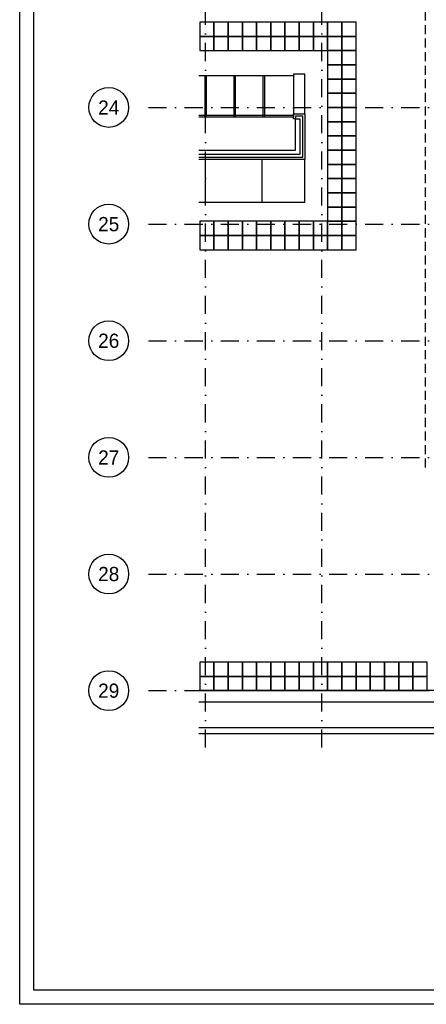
# Model space of a CAD drawing. Header units: millimetres. Extents: x 152868 to 194918, y 27675 to 87125.
# Tile 1 of 4: x 152868 to 167171, y 27675 to 62286. Entities that reach past the tile are written whole.
import ezdxf
from ezdxf.enums import TextEntityAlignment as Align

# ---------------------------------------------------------------- set-up
doc = ezdxf.new("R2010")
doc.units = ezdxf.units.MM
doc.header["$LTSCALE"] = 50
doc.linetypes.add('DASHDOT', pattern=[25.4, 12.7, -6.35, 0, -6.35])
doc.linetypes.add('HIDDEN', pattern=[9.525, 6.35, -3.175])
doc.layers.get('0').update_dxf_attribs({"linetype": 'CONTINUOUS'})
for name, color, linetype in [('04---0-A_5MMTEKST', 4, 'CONTINUOUS'), ('09---0-A_STRAMIEN', 1, 'DASHDOT'), ('AL27----', 8, 'CONTINUOUS'), ('AL28----', 3, 'CONTINUOUS'), ('AL31----', 5, 'CONTINUOUS'), ('AL34----', 6, 'CONTINUOUS'), ('AL47----', 1, 'CONTINUOUS'), ('BL$2----_Kader-modelspace', 252, 'CONTINUOUS')]:
    doc.layers.add(name, color=color, linetype=linetype)
doc.styles.add('5', font='BUROTEXT', dxfattribs={"height": 1000})

# ---------------------------------------------------------------- blocks, each defined once
blk = doc.blocks.new('Ref_A0-P')
at = {"layer": 'BL$2----_Kader-modelspace', "color": 1}
blk.add_lwpolyline([(841, 1189), (841, 0), (0, 0), (0, 1189)], close=True, dxfattribs=at)
at = {"layer": 'BL$2----_Kader-modelspace', "color": 9}
blk.add_lwpolyline([(647, 110), (647, 10), (10, 10), (10, 1179), (831, 1179), (831, 110)], close=True, dxfattribs=at)
blk = doc.blocks.new('Tegel-500x500')
blk.add_lwpolyline([(-250, -250), (250, -250), (250, 250), (-250, 250)], close=True)

msp = doc.modelspace()

# ---------------------------------------------------------------- linework, layer by layer
at = {"layer": '09---0-A_STRAMIEN'}
for p, q in [((159400, 36700), (159400, 84800)), ((163500, 36700), (163500, 84800)), ((157400, 59200), (193200, 59200)), ((157400, 55100), (193200, 55100)), ((157400, 51000), (193200, 51000)), ((157400, 46900), (193200, 46900)), ((157400, 42800), (193200, 42800)), ((157400, 38700), (193200, 38700))]:
    msp.add_line(p, q, dxfattribs=at)
at = {"layer": '09---0-A_STRAMIEN', "linetype": 'Continuous'}
for centre in [(156000, 59200), (156000, 55100), (156000, 51000), (156000, 46900), (156000, 42800), (156000, 38700)]:
    msp.add_circle(centre, 700, dxfattribs=at)
at = {"layer": 'AL27----', "linetype": 'HIDDEN'}
msp.add_line((167146, 46539), (167146, 71927), dxfattribs=at)
at = {"layer": 'AL27----'}
for p, q in [((191975, 38700), (159175, 38700)), ((191975, 38290), (159175, 38290))]:
    msp.add_line(p, q, dxfattribs=at)
at = {"layer": 'AL28----'}
for p, q in [((159400, 55875), (159400, 57375)), ((161400, 55875), (161400, 57375)), ((162900, 55875), (162900, 57375)), ((159175, 55875), (162900, 55875))]:
    msp.add_line(p, q, dxfattribs=at)
msp.add_lwpolyline([(162900, 58975), (162900, 60375), (162500, 60375), (162500, 58975)], close=True, dxfattribs=at)
for points in [[(159175, 57450), (162825, 57450), (162825, 58900), (162575, 58900), (162575, 58800), (162500, 58800), (162500, 58975), (162900, 58975), (162900, 57375), (159175, 57375)], [(159175, 57700), (162575, 57700), (162575, 58800), (162725, 58800), (162725, 57550), (159175, 57550)]]:
    msp.add_lwpolyline(points, dxfattribs=at)
at = {"layer": 'AL31----'}
for p, q in [((159175, 60325), (162500, 60325)), ((159375, 60325), (159375, 58875)), ((159425, 60325), (159425, 58875)), ((159425, 60325), (159425, 58875)), ((160400, 60325), (160400, 58875)), ((160450, 60325), (160450, 58875)), ((160450, 60325), (160450, 58875)), ((161425, 60325), (161425, 58875)), ((161475, 60325), (161475, 58875)), ((162500, 60325), (162500, 58875)), ((159175, 58925), (162500, 58925)), ((159175, 58875), (162500, 58875))]:
    msp.add_line(p, q, dxfattribs=at)
at = {"layer": 'AL34----'}
for p, q in [((159175, 37400), (191975, 37400)), ((159175, 37200), (191975, 37200))]:
    msp.add_line(p, q, dxfattribs=at)

# ---------------------------------------------------------------- block references
at = {"layer": 'AL47----'}
for p in [(159450, 61950), (159950, 61950), (160450, 61950), (160950, 61950), (161450, 61950), (161950, 61950), (162450, 61950), (162950, 61950), (163450, 61950), (163950, 61950), (164450, 61950), (159450, 61450), (159950, 61450), (160450, 61450), (160950, 61450), (161450, 61450), (161950, 61450), (162450, 61450), (162950, 61450), (163450, 61450), (163950, 61450), (164450, 61450), (163950, 60950), (164450, 60950), (163950, 60450), (164450, 60450), (163950, 59950), (164450, 59950), (163950, 59450), (164450, 59450), (163950, 58950), (164450, 58950), (163950, 58450), (164450, 58450), (163950, 57950), (164450, 57950), (163950, 57450), (164450, 57450), (163950, 56950), (164450, 56950), (163950, 56450), (164450, 56450), (163950, 55950), (164450, 55950), (163950, 55450), (164450, 55450), (159450, 54950), (159950, 54950), (160450, 54950), (160950, 54950), (161450, 54950), (161950, 54950), (162450, 54950), (162950, 54950), (163450, 54950), (163950, 54950), (164450, 54950), (159450, 54450), (159950, 54450), (160450, 54450), (160950, 54450), (161450, 54450), (161950, 54450), (162450, 54450), (162950, 54450), (163450, 54450), (163950, 54450), (164450, 54450), (159450, 39450), (159950, 39450), (160450, 39450), (160950, 39450), (161450, 39450), (161950, 39450), (162450, 39450), (162950, 39450), (163450, 39450), (163950, 39450), (164450, 39450), (164950, 39450), (165450, 39450), (165950, 39450), (166450, 39450), (166950, 39450), (159450, 38950), (159950, 38950), (160450, 38950), (160950, 38950), (161450, 38950), (161950, 38950), (162450, 38950), (162950, 38950), (163450, 38950), (163950, 38950), (164450, 38950), (164950, 38950), (165450, 38950), (165950, 38950), (166450, 38950), (166950, 38950)]:
    msp.add_blockref('Tegel-500x500', p, dxfattribs=at)
at = {"layer": 'BL$2----_Kader-modelspace', "xscale": 50, "yscale": 50, "zscale": 50}
msp.add_blockref('Ref_A0-P', (152868, 27675), dxfattribs=at)

# ---------------------------------------------------------------- texts
at = {"layer": '04---0-A_5MMTEKST', "style": '5'}
for s, p in [('24', (156000, 59200)), ('25', (156000, 55100)), ('26', (156000, 51000)), ('27', (156000, 46900)), ('28', (156000, 42800)), ('29', (156000, 38700))]:
    msp.add_text(s, height=500, dxfattribs=at).set_placement(p, align=Align.MIDDLE)

doc.saveas('drawing.dxf')
